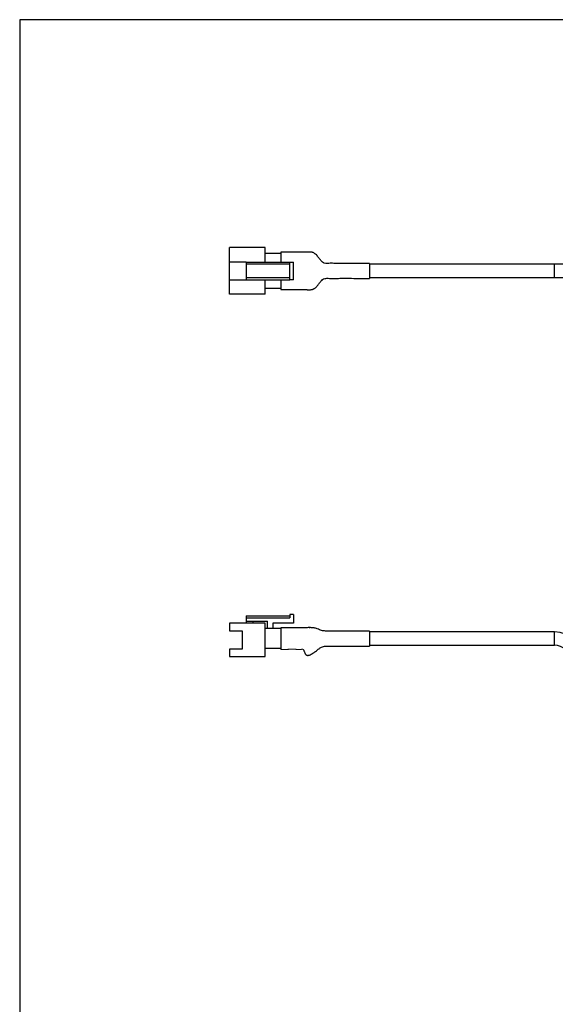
# Model space of a CAD drawing. Header units: millimetres. Extents: x 6 to 294, y 6 to 202.
# Tile 2 of 6: x 6 to 66, y 88 to 199. Entities that reach past the tile are written whole.
import ezdxf

# ---------------------------------------------------------------- set-up
doc = ezdxf.new("R2010")
doc.units = ezdxf.units.MM
doc.linetypes.add('HIDDEN', pattern=[1.905, 1.27, -0.635])

msp = doc.modelspace()

# ---------------------------------------------------------------- linework, layer by layer
at = {"color": 7, "linetype": 'Continuous', "lineweight": 25}
for p, q in [((5.901, 199.039), (5.901, 6.453)), ((291.144, 199.039), (5.901, 199.039)), ((29.562, 171.719), (29.562, 173.344)), ((33.562, 173.344), (29.562, 173.344)), ((33.562, 171.719), (33.562, 173.344)), ((33.562, 172.719), (35.337, 172.719)), ((35.337, 172.819), (35.337, 172.569)), ((35.337, 172.569), (35.337, 171.719)), ((31.412, 171.719), (29.562, 171.719)), ((29.562, 169.719), (29.562, 171.719)), ((31.412, 171.719), (31.412, 171.469)), ((31.412, 171.719), (36.362, 171.719)), ((36.362, 171.469), (31.412, 171.469)), ((31.412, 171.469), (31.412, 169.969)), ((36.362, 169.719), (36.362, 171.719)), ((36.362, 171.719), (36.762, 171.719)), ((36.762, 169.719), (36.762, 171.719)), ((45.337, 171.569), (45.337, 169.869)), ((66.162, 171.469), (45.337, 171.469)), ((68.662, 171.469), (66.162, 171.469)), ((31.412, 169.969), (36.362, 169.969)), ((31.412, 169.969), (31.412, 169.719)), ((45.337, 169.969), (66.162, 169.969)), ((66.162, 169.969), (68.662, 169.969)), ((29.562, 168.094), (29.562, 169.719)), ((29.562, 169.719), (31.412, 169.719)), ((31.412, 169.719), (36.362, 169.719)), ((33.562, 168.094), (33.562, 169.719)), ((35.337, 169.719), (35.337, 168.869)), ((35.337, 168.869), (35.337, 168.619)), ((36.762, 169.719), (36.362, 169.719)), ((33.562, 168.094), (29.562, 168.094)), ((35.337, 168.719), (33.562, 168.719)), ((31.412, 131.839), (36.362, 131.839)), ((31.412, 131.839), (31.412, 131.589)), ((31.412, 131.589), (31.412, 131.239)), ((31.412, 131.589), (36.362, 131.589)), ((31.412, 131.239), (33.812, 131.239)), ((31.412, 131.239), (31.412, 131.039)), ((31.462, 130.989), (31.412, 131.039)), ((32.212, 130.989), (32.212, 131.239)), ((33.812, 130.389), (33.812, 131.239)), ((36.362, 131.989), (36.362, 131.589)), ((36.762, 131.989), (36.362, 131.989)), ((36.762, 131.989), (36.762, 130.989)), ((29.562, 130.989), (29.562, 130.151)), ((33.562, 130.989), (29.562, 130.989)), ((29.562, 130.151), (30.962, 130.151)), ((30.962, 130.151), (30.962, 128.076)), ((33.562, 127.239), (33.562, 130.989)), ((35.337, 130.389), (33.562, 130.389)), ((36.762, 130.989), (34.412, 130.989)), ((34.412, 130.989), (34.412, 130.389)), ((35.337, 130.489), (35.337, 130.239)), ((35.337, 130.239), (35.337, 128.289)), ((45.337, 130.113), (45.337, 128.414)), ((66.162, 130.014), (45.337, 130.014)), ((29.562, 128.076), (29.562, 127.239)), ((30.962, 128.076), (29.562, 128.076)), ((35.337, 128.139), (33.562, 128.139)), ((35.337, 128.289), (35.337, 128.039)), ((45.337, 128.514), (66.162, 128.514)), ((29.562, 127.239), (33.562, 127.239))]:
    msp.add_line(p, q, dxfattribs=at)
at = {"color": 8, "linetype": 'Continuous', "lineweight": 25}
for p, q in [((66.162, 169.969), (66.162, 171.469)), ((66.162, 128.514), (66.162, 130.014))]:
    msp.add_line(p, q, dxfattribs=at)
at = {"color": 7, "linetype": 'HIDDEN', "lineweight": 18}
for p, q in [((35.337, 130.239), (35.337, 130.489)), ((35.337, 128.289), (35.337, 130.239)), ((37.349, 130.489), (37.35, 130.489)), ((45.337, 129.264), (45.337, 130.114)), ((45.337, 128.414), (45.337, 129.264)), ((35.337, 128.039), (35.337, 128.289)), ((38.145, 127.463), (38.057, 127.596)), ((38.521, 127.396), (38.444, 127.383))]:
    msp.add_line(p, q, dxfattribs=at)
at = {"color": 7, "linetype": 'HIDDEN', "lineweight": 18, "flags": 128}
msp.add_lwpolyline([(35.337, 130.489), (36.349, 130.489), (37.349, 130.489)], dxfattribs=at)
at = {"color": 7, "linetype": 'Continuous', "lineweight": 25}
for radius in [3.25, 1.75]:
    msp.add_arc((66.162, 126.764), radius, 0, 90, dxfattribs=at)
at = {"color": 7, "linetype": 'HIDDEN', "lineweight": 18}
msp.add_arc((38.356, 127.649), 0.281, 221.62513, 288.41965, dxfattribs=at)
at = {"color": 7, "linetype": 'Continuous', "lineweight": 25}
for points, knots in [([(37.961, 172.817), (37.941, 172.817), (37.902, 172.818), (37.792, 172.82), (37.639, 172.819), (37.456, 172.819), (37.293, 172.819), (37.211, 172.819), (37.088, 172.819), (36.823, 172.819), (36.439, 172.819), (35.929, 172.819), (35.548, 172.819), (35.337, 172.819)], [0, 0, 0, 0, 0.0319513, 0.0617099, 0.1279925, 0.1855171, 0.2582898, 0.3146921, 0.3741874, 0.4727785, 0.6070711, 0.7824334, 1, 1, 1, 1]), ([(45.337, 171.569), (44.949, 171.568), (44.235, 171.565), (43.255, 171.557), (42.458, 171.556), (41.876, 171.56), (41.467, 171.566), (41.17, 171.573), (40.872, 171.576), (40.558, 171.545), (40.257, 171.568), (39.993, 171.721), (39.772, 171.96), (39.544, 172.28), (39.323, 172.551), (39.109, 172.712), (38.966, 172.782), (38.857, 172.816), (38.787, 172.829), (38.784, 172.83), (38.744, 172.836), (38.722, 172.839), (38.695, 172.841), (38.664, 172.844), (38.629, 172.846), (38.573, 172.848), (38.447, 172.848), (38.298, 172.837), (38.143, 172.823), (38.017, 172.814), (37.917, 172.817), (37.87, 172.819)], [0, 0, 0, 0, 0.1338786, 0.2469112, 0.3386801, 0.4091793, 0.4480613, 0.4798512, 0.5119865, 0.5508486, 0.5893805, 0.6130475, 0.6550455, 0.7014616, 0.7529564, 0.774383, 0.7937259, 0.8130574, 0.8344978, 0.8570437, 0.8611602, 0.8647299, 0.8680562, 0.8715174, 0.8754627, 0.880142, 0.8922121, 0.9275393, 0.9557655, 0.9791525, 1, 1, 1, 1]), ([(35.337, 168.619), (35.598, 168.619), (36.056, 168.619), (36.641, 168.619), (37.007, 168.619), (37.187, 168.619), (37.238, 168.619), (37.313, 168.619), (37.464, 168.619), (37.629, 168.619), (37.766, 168.619), (37.814, 168.619), (37.855, 168.619), (37.896, 168.62), (37.973, 168.622), (38.03, 168.622), (38.041, 168.621), (38.082, 168.62), (38.163, 168.613), (38.226, 168.607), (38.278, 168.602), (38.331, 168.598), (38.403, 168.593), (38.491, 168.589), (38.587, 168.589), (38.706, 168.595), (38.822, 168.613), (38.911, 168.639), (38.953, 168.652), (39.045, 168.694), (39.125, 168.741), (39.219, 168.809), (39.362, 168.939), (39.537, 169.151), (39.727, 169.414), (39.924, 169.65), (40.143, 169.819), (40.394, 169.891), (40.677, 169.879), (41.039, 169.857), (41.544, 169.877), (42.224, 169.881), (43.093, 169.882), (44.152, 169.873), (44.921, 169.871), (45.337, 169.869)], [0, 0, 0, 0, 0.06115, 0.1071257, 0.1389073, 0.1508593, 0.1615945, 0.1713565, 0.1808085, 0.2036839, 0.2098946, 0.2126556, 0.2153057, 0.2207555, 0.2267854, 0.2553837, 0.2873737, 0.315393, 0.3261367, 0.3306537, 0.3349093, 0.3390049, 0.3431084, 0.3517904, 0.3614167, 0.3720734, 0.3963544, 0.4243213, 0.4534337, 0.465626, 0.4765233, 0.4868707, 0.4976253, 0.5231919, 0.5502306, 0.574099, 0.5947795, 0.6141035, 0.6338222, 0.6606608, 0.6990937, 0.7520631, 0.8199275, 0.9026855, 1, 1, 1, 1]), ([(37.354, 130.489), (37.323, 130.489), (37.265, 130.489), (37.119, 130.489), (36.932, 130.489), (36.698, 130.489), (36.419, 130.489), (36.094, 130.489), (35.728, 130.489), (35.471, 130.489), (35.337, 130.489)], [0, 0, 0, 0, 0.1519124, 0.2886397, 0.4130741, 0.5289222, 0.6407297, 0.753499, 0.8719819, 1, 1, 1, 1]), ([(45.337, 130.114), (44.961, 130.113), (44.268, 130.113), (43.316, 130.11), (42.54, 130.11), (41.94, 130.111), (41.483, 130.112), (41.103, 130.116), (40.737, 130.114), (40.343, 130.101), (39.989, 130.154), (39.688, 130.265), (39.409, 130.382), (39.062, 130.476), (38.641, 130.504), (38.238, 130.49), (37.803, 130.488), (37.523, 130.488), (37.35, 130.489)], [0, 0, 0, 0, 0.1398744, 0.2582447, 0.3546902, 0.4291865, 0.481913, 0.5249246, 0.5707964, 0.618103, 0.6719945, 0.7024239, 0.7379358, 0.7851815, 0.8364798, 0.8951899, 0.9354666, 1, 1, 1, 1]), ([(38.521, 130.504), (38.535, 130.504), (38.562, 130.504), (38.589, 130.504), (38.602, 130.504)], [0, 0, 0, 0, 0.49914999, 1, 1, 1, 1]), ([(37.85, 128.028), (37.872, 128.003), (37.918, 127.948), (37.978, 127.795), (38.025, 127.677), (38.057, 127.596)], [0, 0, 0, 0, 0.2108531, 0.4621619, 1, 1, 1, 1]), ([(38.521, 127.395), (38.665, 127.459), (38.923, 127.574), (39.224, 127.792), (39.449, 127.974), (39.663, 128.15), (39.881, 128.299), (40.141, 128.392), (40.395, 128.424), (40.669, 128.418), (40.99, 128.409), (41.394, 128.415), (41.922, 128.418), (42.585, 128.419), (43.383, 128.418), (44.315, 128.415), (44.982, 128.414), (45.337, 128.414)], [0, 0, 0, 0, 0.06747766, 0.12073383, 0.16172051, 0.19390022, 0.24097253, 0.27297566, 0.30867819, 0.34745381, 0.38787966, 0.4432345, 0.51681738, 0.60930575, 0.72080174, 0.85118899, 1, 1, 1, 1]), ([(38.062, 127.584), (38.079, 127.549), (38.101, 127.505), (38.17, 127.436), (38.211, 127.41), (38.234, 127.399), (38.25, 127.391), (38.268, 127.385), (38.293, 127.378), (38.345, 127.369), (38.458, 127.372), (38.52, 127.394), (38.569, 127.411)], [0, 0, 0, 0, 0.3506198, 0.4453621, 0.4746164, 0.4858268, 0.4957773, 0.5056945, 0.5168304, 0.5459613, 0.6414392, 1, 1, 1, 1])]:
    msp.add_open_spline(points, degree=3, knots=knots, dxfattribs=at)
at = {"color": 7, "linetype": 'HIDDEN', "lineweight": 18}
for points, knots in [([(37.348, 130.489), (37.014, 130.489), (36.345, 130.489), (35.674, 130.489), (35.337, 130.489)], [0, 0, 0, 0, 0.4975991, 1, 1, 1, 1]), ([(35.337, 128.039), (35.604, 128.043), (36.076, 128.05), (36.704, 128.062), (37.123, 128.054), (37.366, 128.036), (37.459, 128.031), (37.52, 128.031), (37.631, 128.042), (37.743, 128.072), (37.827, 128.051), (37.85, 128.029), (37.863, 128.017)], [0, 0, 0, 0, 0.1926954, 0.340006, 0.4501977, 0.4981984, 0.5097561, 0.522777, 0.5554738, 0.6541653, 0.8014742, 1, 1, 1, 1]), ([(37.85, 128.028), (37.836, 128.038), (37.807, 128.058), (37.712, 128.069), (37.572, 128.025), (37.264, 128.042), (36.78, 128.067), (36.088, 128.049), (35.599, 128.042), (35.337, 128.039)], [0, 0, 0, 0, 0.0244429, 0.0488019, 0.1282745, 0.2070364, 0.4318006, 0.6944673, 1, 1, 1, 1]), ([(35.337, 128.039), (35.603, 128.043), (36.119, 128.05), (36.834, 128.068), (37.312, 128.035), (37.589, 128.031), (37.748, 128.074), (37.81, 128.048), (37.842, 128.035)], [0, 0, 0, 0, 0.2536717, 0.4910746, 0.7317092, 0.8617963, 0.9306578, 1, 1, 1, 1]), ([(38.045, 127.621), (38.053, 127.603), (38.068, 127.571), (38.099, 127.517), (38.134, 127.471), (38.169, 127.438), (38.197, 127.417), (38.215, 127.406), (38.231, 127.398), (38.245, 127.391), (38.279, 127.378), (38.32, 127.369), (38.367, 127.366), (38.402, 127.367), (38.428, 127.369), (38.454, 127.373), (38.5, 127.382), (38.54, 127.396), (38.573, 127.408), (38.576, 127.412), (38.547, 127.403), (38.506, 127.392), (38.483, 127.386)], [0, 0, 0, 0, 0.1663654, 0.2970788, 0.3923589, 0.4405973, 0.4573465, 0.4693735, 0.473779, 0.4773062, 0.4833086, 0.4980045, 0.5070049, 0.5167407, 0.5216876, 0.5269759, 0.5393269, 0.574181, 0.6250373, 0.7191095, 0.8439156, 1, 1, 1, 1])]:
    msp.add_open_spline(points, degree=3, knots=knots, dxfattribs=at)

doc.saveas('drawing.dxf')
